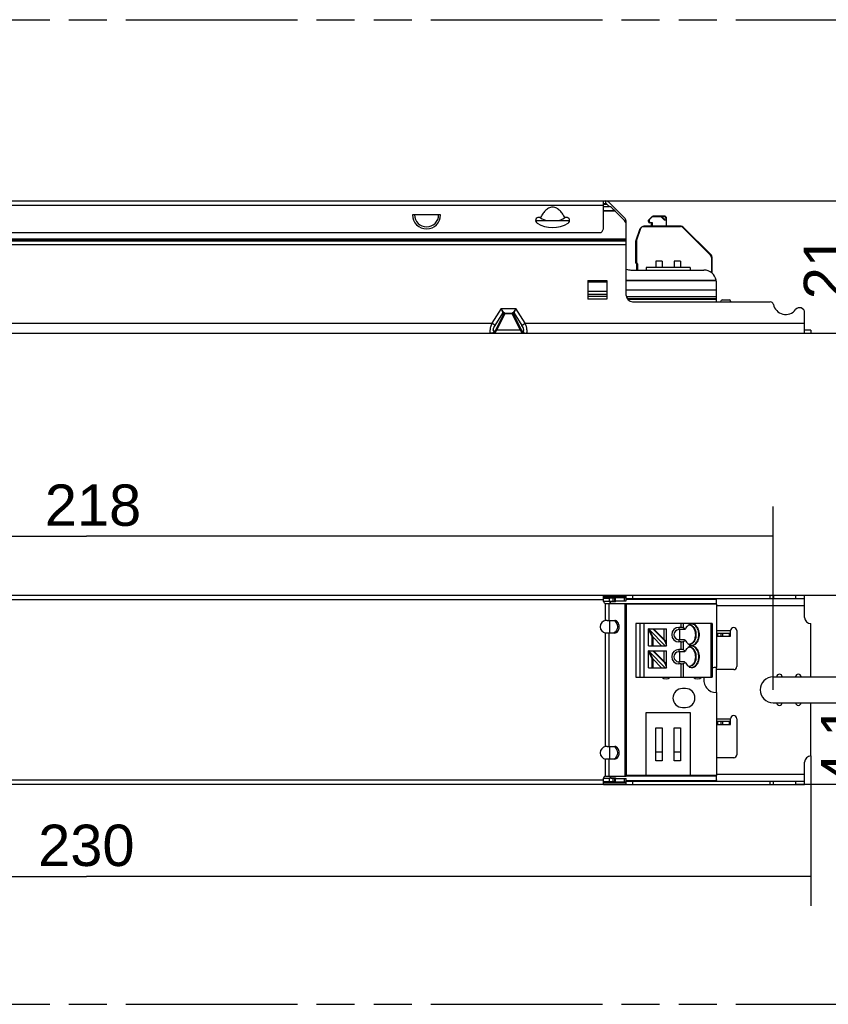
# Model space of a CAD drawing. Header units: millimetres. Extents: x 0 to 210, y 0 to 297.
# Tile 5 of 15: x 91 to 132, y 133 to 183. Entities that reach past the tile are written whole.
import ezdxf
from ezdxf.enums import TextEntityAlignment as Align

# ---------------------------------------------------------------- set-up
doc = ezdxf.new("R2010")
doc.units = ezdxf.units.MM
doc.header["$LTSCALE"] = 19.36
doc.linetypes.add('PHANTOM', pattern=[0.8, 0.45, -0.05, 0.1, -0.05, 0.1, -0.05])
doc.layers.get('0').update_dxf_attribs({"linetype": 'CONTINUOUS'})
doc.layers.add('DEFAULT_3', color=7, linetype='PHANTOM')
doc.layers.add('Z_DIM_2D', color=7, linetype='CONTINUOUS')
doc.styles.add('TEXTSTYLE_3', font='helveticaneueltw1g-ltcn.otf')
doc.dimstyles.new('DIMSTYLE_1', dxfattribs={"dimtxt": 2.1, "dimasz": 3.5, "dimexe": 1.5, "dimexo": 0, "dimgap": 0.525, "dimtad": 1, "dimdec": 3, "dimlfac": 3.125, "dimdsep": 46, "dimtxsty": 'TEXTSTYLE_3', "dimblk": '_FILLED', "dimblk1": '_FILLED', "dimblk2": '_FILLED', "dimcen": 0.09, "dimclrt": 5, "dimadec": 3, "dimazin": 2, "dimtp": 0.5, "dimtm": 0.5, "dimtfac": 1, "dimtdec": 3, "dimtofl": 0, "dimtmove": 0, "dimatfit": 3, "dimldrblk": '_FILLED', "dimfxl": 0, "dimtolj": 1, "dimarcsym": 0})
doc.dimstyles.new('DIMSTYLE_2', dxfattribs={"dimtxt": 2.1, "dimasz": 3.5, "dimexe": 1.5, "dimexo": 0, "dimgap": 0.525, "dimtad": 1, "dimdec": 3, "dimlfac": 3.125, "dimdsep": 46, "dimtxsty": 'TEXTSTYLE_3', "dimblk": '_FILLED', "dimblk1": '_FILLED', "dimblk2": '_FILLED', "dimcen": 0.09, "dimclrt": 5, "dimadec": 3, "dimazin": 2, "dimtp": 0.2, "dimtm": 0.2, "dimtfac": 1, "dimtdec": 3, "dimtofl": 0, "dimtmove": 0, "dimatfit": 3, "dimldrblk": '_FILLED', "dimfxl": 0, "dimtolj": 1, "dimarcsym": 0})
doc.dimstyles.new('DIMSTYLE_4', dxfattribs={"dimtxt": 2.1, "dimasz": 3.5, "dimexe": 1.5, "dimexo": 0, "dimgap": 0.525, "dimtad": 1, "dimdec": 3, "dimlfac": 3.125, "dimdsep": 46, "dimtxsty": 'TEXTSTYLE_3', "dimblk": '_FILLED', "dimblk1": '_FILLED', "dimblk2": '_FILLED', "dimcen": 0.09, "dimclrt": 5, "dimadec": 3, "dimazin": 2, "dimtp": 0.1, "dimtm": 0.1, "dimtfac": 1, "dimtdec": 3, "dimtofl": 0, "dimtmove": 0, "dimatfit": 3, "dimldrblk": '_FILLED', "dimfxl": 0, "dimtolj": 1, "dimarcsym": 0})

# ---------------------------------------------------------------- blocks, each defined once
blk = doc.blocks.new('*D2')
at = {"layer": 'Z_DIM_2D', "color": 2, "linetype": 'Continuous', "transparency": 16777216}
for p, q in [((57.782, 145.291), (57.782, 137.678)), ((131.382, 145.291), (131.382, 137.678)), ((57.782, 139.178), (94.582, 139.178)), ((131.382, 139.178), (94.582, 139.178))]:
    blk.add_line(p, q, dxfattribs=at)
at = {"layer": 'Z_DIM_2D', "color": 5, "linetype": 'Continuous', "transparency": 16777216, "style": 'TEXTSTYLE_3'}
blk.add_text('230', height=2.1, dxfattribs=at).set_placement((94.582, 139.703), align=Align.CENTER)
blk = doc.blocks.new('_FILLED')
at = {"color": 0, "linetype": 'ByBlock'}
blk.add_solid([(0, 0), (-1, 0.125), (-1, -0.125)], dxfattribs=at)
blk = doc.blocks.new('_NONE')
blk = doc.blocks.new('*D3')
at = {"layer": 'Z_DIM_2D', "color": 2, "linetype": 'Continuous', "transparency": 16777216}
for p, q in [((130.604, 153.451), (140.816, 153.451)), ((139.316, 153.451), (139.316, 148.651)), ((139.316, 143.851), (139.316, 148.651)), ((130.604, 143.851), (140.816, 143.851))]:
    blk.add_line(p, q, dxfattribs=at)
at = {"layer": 'Z_DIM_2D', "color": 5, "linetype": 'Continuous', "transparency": 16777216, "style": 'TEXTSTYLE_3'}
blk.add_text('30', height=2.1, rotation=90, dxfattribs=at).set_placement((138.791, 148.651), align=Align.CENTER)
blk = doc.blocks.new('*D4')
at = {"layer": 'Z_DIM_2D', "color": 2, "linetype": 'Continuous', "transparency": 16777216}
for p, q in [((120.854, 173.473), (135.142, 173.473)), ((133.642, 173.473), (133.642, 170.113)), ((133.642, 166.753), (133.642, 170.113)), ((131.062, 166.753), (135.142, 166.753))]:
    blk.add_line(p, q, dxfattribs=at)
at = {"layer": 'Z_DIM_2D', "color": 5, "linetype": 'Continuous', "transparency": 16777216, "style": 'TEXTSTYLE_3'}
blk.add_text('21', height=2.1, rotation=90, dxfattribs=at).set_placement((133.117, 170.113), align=Align.CENTER)
blk = doc.blocks.new('*D6')
at = {"layer": 'Z_DIM_2D', "color": 2, "linetype": 'Continuous', "transparency": 16777216}
for p, q in [((131.382, 149.307), (136.012, 149.307)), ((134.512, 149.307), (134.512, 148.651)), ((134.512, 147.995), (134.512, 148.651)), ((134.512, 148.651), (134.512, 144.368)), ((131.382, 147.995), (136.012, 147.995))]:
    blk.add_line(p, q, dxfattribs=at)
at = {"layer": 'Z_DIM_2D', "color": 5, "linetype": 'Continuous', "transparency": 16777216, "style": 'TEXTSTYLE_3'}
blk.add_text('4.1', height=2.1, rotation=90, dxfattribs=at).set_placement((133.987, 147.895), align=Align.RIGHT)
blk = doc.blocks.new('*D8')
at = {"layer": 'Z_DIM_2D', "color": 2, "linetype": 'Continuous', "transparency": 16777216}
for p, q in [((59.702, 148.651), (59.702, 157.953)), ((129.462, 148.651), (129.462, 157.953)), ((59.702, 156.453), (94.582, 156.453)), ((129.462, 156.453), (94.582, 156.453))]:
    blk.add_line(p, q, dxfattribs=at)
at = {"layer": 'Z_DIM_2D', "color": 5, "linetype": 'Continuous', "transparency": 16777216, "style": 'TEXTSTYLE_3'}
blk.add_text('218', height=2.1, dxfattribs=at).set_placement((94.92, 156.978), align=Align.CENTER)

msp = doc.modelspace()

# ---------------------------------------------------------------- linework, layer by layer
at = {"color": 6, "linetype": 'Continuous'}
for p, q in [((68.21036, 173.4731), (120.95279, 173.4731)), ((120.85358, 172.1291), (120.85358, 173.4731)), ((120.85358, 173.3451), (120.95279, 173.3451)), ((120.85358, 173.3131), (121.02456, 173.3131)), ((120.85358, 173.3051), (121.03256, 173.3051)), ((121.13656, 173.2011), (121.02068, 173.31698)), ((121.93997, 172.57871), (121.11119, 173.40749)), ((112.57425, 172.7691), (111.1489, 172.7691)), ((117.6336, 172.62341), (117.64075, 172.61953)), ((117.64074, 172.61952), (117.63367, 172.62354)), ((117.65538, 172.61089), (117.64074, 172.61952)), ((118.88241, 172.61952), (118.86786, 172.61095)), ((118.88934, 172.6236), (118.8823, 172.61972)), ((118.88945, 172.62339), (118.88372, 172.6203)), ((123.12558, 172.4971), (123.31758, 172.6891)), ((123.31758, 172.6891), (123.7633, 172.6891)), ((123.94432, 172.4971), (123.7633, 172.6891)), ((123.89358, 172.6891), (123.81039, 172.6891)), ((124.02158, 172.5611), (124.02158, 172.5131)), ((122.00558, 172.25848), (122.00558, 172.42032)), ((122.48558, 171.4411), (122.71514, 172.07182)), ((122.86549, 172.1771), (124.7553, 172.1771)), ((123.12558, 172.4331), (123.12558, 172.4971)), ((123.28558, 172.3691), (123.18958, 172.3691)), ((123.28558, 172.1931), (123.28558, 172.3691)), ((124.02158, 172.4971), (123.94432, 172.4971)), ((124.02158, 172.4971), (124.02158, 172.1931)), ((124.86844, 172.13024), (126.27871, 170.71996)), ((68.43758, 171.8731), (120.72558, 171.8731)), ((122.48558, 170.3211), (122.48558, 171.4411)), ((126.32558, 170.60683), (126.32558, 169.83744)), ((122.53358, 169.96642), (122.53358, 170.2731)), ((122.23401, 169.96642), (125.94158, 169.96642)), ((126.57296, 169.42512), (126.57352, 169.42075)), ((126.58158, 168.3531), (126.58158, 169.32943)), ((68.30958, 153.45056), (120.85358, 153.45056)), ((120.85358, 153.13056), (120.85358, 153.45056)), ((120.94958, 153.03456), (122.00558, 153.03456)), ((121.23795, 153.13056), (121.44504, 153.13056)), ((121.45956, 153.13646), (121.49261, 153.16256)), ((122.00558, 153.29056), (126.56985, 153.29056)), ((122.00558, 153.25856), (126.56985, 153.25856)), ((122.00558, 153.03456), (122.00558, 144.26656)), ((126.58158, 153.00256), (122.00558, 153.00256)), ((126.56985, 153.25856), (126.56985, 153.29056)), ((126.57352, 153.29056), (126.58158, 153.29056)), ((126.57352, 153.2843), (126.57352, 153.25543)), ((126.58158, 153.26496), (126.58158, 153.28977)), ((126.58158, 153.00256), (126.58158, 153.21177)), ((121.03304, 152.17056), (121.41438, 152.17056)), ((121.15758, 152.17056), (121.15758, 151.53056)), ((122.77679, 152.01056), (122.48558, 152.01056)), ((122.48558, 152.01056), (122.48558, 149.29056)), ((121.41438, 151.53056), (121.03304, 151.53056)), ((123.15758, 151.75456), (123.12558, 151.75456)), ((123.12558, 150.89056), (123.12558, 151.75456)), ((123.15758, 151.6773), (123.12558, 151.7093)), ((123.31758, 151.33628), (123.12558, 151.7093)), ((123.20283, 151.75456), (123.35185, 151.75456)), ((123.89358, 151.21283), (123.35185, 151.75456)), ((123.31758, 150.89056), (123.31758, 151.33628)), ((123.12558, 150.89056), (123.31758, 150.89056)), ((123.15758, 150.63456), (123.12558, 150.63456)), ((123.12558, 149.77056), (123.12558, 150.63456)), ((123.15758, 150.5573), (123.12558, 150.5893)), ((123.31758, 150.21628), (123.12558, 150.5893)), ((123.20283, 150.63456), (123.35185, 150.63456)), ((123.89358, 150.09283), (123.35185, 150.63456)), ((124.02158, 150.96415), (124.02158, 150.90381)), ((123.31758, 149.77056), (123.31758, 150.21628)), ((123.12558, 149.77056), (123.31758, 149.77056)), ((124.02158, 149.84415), (124.02158, 149.78381)), ((126.58158, 148.50656), (126.58158, 149.78656)), ((122.48558, 149.29056), (122.80573, 149.29056)), ((121.03304, 145.77056), (121.41438, 145.77056)), ((121.15758, 145.77056), (121.15758, 145.13056)), ((121.41438, 145.13056), (121.03304, 145.13056)), ((120.85358, 143.85056), (120.85358, 144.17056)), ((120.94958, 144.26656), (122.00558, 144.26656)), ((121.44504, 144.17056), (121.24465, 144.17056)), ((121.49261, 144.13856), (121.45956, 144.16467)), ((123.01358, 144.29856), (122.00558, 144.29856)), ((122.00558, 144.04256), (126.56985, 144.04256)), ((122.00558, 144.01056), (126.56985, 144.01056)), ((126.58158, 144.29856), (125.25358, 144.29856)), ((126.56985, 144.01056), (126.56985, 144.04256)), ((126.57352, 144.04569), (126.57352, 144.01682)), ((126.58158, 144.01056), (126.57352, 144.01056)), ((126.58158, 144.08935), (126.58158, 144.29856)), ((126.58158, 144.01056), (126.58158, 144.03616)), ((120.85358, 143.85056), (68.30958, 143.85056))]:
    msp.add_line(p, q, dxfattribs=at)
at = {"color": 9, "linetype": 'Continuous'}
for p, q in [((120.85358, 173.2491), (68.30958, 173.2491)), ((120.94958, 173.4731), (120.94958, 173.3451)), ((117.61132, 172.6331), (117.50354, 172.6331)), ((119.0199, 172.6331), (118.91182, 172.6331)), ((120.85358, 172.9894), (121.41809, 172.9894)), ((121.43231, 172.9643), (120.85358, 172.9643)), ((67.15758, 171.5531), (122.00558, 171.5531)), ((122.00558, 171.46259), (67.15758, 171.46259)), ((67.15758, 171.45643), (122.00558, 171.45643)), ((122.00558, 171.25279), (67.15758, 171.25279)), ((120.05358, 169.4411), (121.01358, 169.4411)), ((121.01358, 169.35828), (120.05358, 169.35828)), ((122.00558, 169.44836), (126.56985, 169.44836)), ((126.57352, 169.42075), (122.00558, 169.42075)), ((120.05358, 168.88831), (121.01358, 168.88831)), ((121.01358, 168.7307), (120.05358, 168.7307)), ((120.05358, 168.6347), (121.01358, 168.6347)), ((122.00558, 168.95733), (126.58158, 168.95733)), ((126.58158, 168.6027), (122.01348, 168.6027)), ((122.0472, 168.5163), (126.58158, 168.5163)), ((115.64491, 168.0091), (115.16731, 167.2651)), ((115.64491, 168.0091), (116.39824, 168.0091)), ((115.79021, 167.80227), (115.64491, 168.0091)), ((115.64491, 168.0091), (115.74048, 167.7751)), ((116.39824, 168.0091), (116.25295, 167.80227)), ((116.30268, 167.7751), (116.39824, 168.0091)), ((116.87584, 167.2651), (116.39824, 168.0091)), ((121.01358, 168.4811), (120.05358, 168.4811)), ((126.58158, 168.4651), (122.08297, 168.4651)), ((115.34136, 167.15337), (115.74048, 167.7751)), ((115.78886, 167.75302), (115.3718, 166.93448)), ((115.42152, 166.91912), (115.83859, 167.73766)), ((115.78096, 167.75302), (115.78886, 167.75302)), ((115.83859, 167.7851), (115.83859, 167.73766)), ((116.20456, 167.73766), (115.83859, 167.73766)), ((116.20456, 167.73766), (116.20456, 167.7851)), ((116.20456, 167.73766), (116.62163, 166.91913)), ((116.25429, 167.75302), (116.2622, 167.75302)), ((116.25429, 167.75302), (116.67136, 166.93448)), ((116.30268, 167.7751), (116.70179, 167.15337)), ((73.99584, 167.2651), (115.16731, 167.2651)), ((115.34136, 167.15337), (115.16731, 167.2651)), ((116.70179, 167.15337), (116.87585, 167.2651)), ((116.87584, 167.2651), (131.06158, 167.2651)), ((115.29881, 166.86537), (115.34155, 166.86537)), ((116.62163, 166.91913), (115.42152, 166.91912)), ((116.74435, 166.86537), (116.7016, 166.86539)), ((120.85358, 153.22656), (68.30958, 153.22656)), ((122.00558, 153.36621), (120.85358, 153.36621)), ((120.85358, 153.36005), (122.00558, 153.36005)), ((121.41809, 153.32146), (120.85358, 153.32146)), ((120.95279, 152.16741), (120.95279, 153.03456)), ((121.11119, 153.03456), (121.11119, 152.17056)), ((121.23795, 153.14775), (121.23795, 153.13056)), ((121.32903, 153.3137), (121.32903, 153.15431)), ((121.44504, 153.13056), (121.44504, 153.16256)), ((121.45956, 153.16256), (121.45956, 153.13646)), ((121.91185, 153.16256), (121.91185, 153.32256)), ((121.93997, 144.26656), (121.93997, 153.03456)), ((122.00558, 153.03386), (126.58158, 153.03386)), ((122.23401, 153.29056), (122.23401, 153.25856)), ((122.32558, 153.45056), (122.32558, 153.29056)), ((125.94158, 153.25856), (125.94158, 153.29056)), ((126.57352, 153.25543), (126.56985, 153.25543)), ((129.31774, 153.29056), (129.31774, 153.45056)), ((129.47451, 153.45056), (129.47451, 153.29056)), ((130.60443, 153.45056), (130.60443, 153.29056)), ((126.58158, 152.93856), (131.06158, 152.93856)), ((122.71514, 149.29056), (122.71514, 152.01056)), ((122.89749, 152.01056), (122.89749, 149.29056)), ((124.7873, 151.81856), (124.7873, 152.01056)), ((124.90044, 152.01056), (124.90044, 151.79513)), ((126.31071, 149.29056), (126.31071, 152.01056)), ((120.95279, 145.76741), (120.95279, 151.53371)), ((121.11119, 151.53056), (121.11119, 145.77056)), ((123.92558, 151.21283), (123.92558, 151.75456)), ((124.67758, 151.81856), (124.67758, 151.70656)), ((126.58158, 151.65856), (127.30158, 151.65856)), ((126.82871, 151.37056), (126.82871, 151.53056)), ((126.88672, 151.53056), (126.88672, 151.37056)), ((127.23758, 151.37056), (127.23758, 151.53056)), ((124.67758, 151.19456), (124.67758, 151.08256)), ((124.7873, 150.69856), (124.7873, 151.08256)), ((124.90044, 151.10599), (124.90044, 150.67513)), ((123.92558, 150.09283), (123.92558, 150.63456)), ((124.67758, 150.69856), (124.67758, 150.58656)), ((124.67758, 150.07456), (124.67758, 149.96256)), ((124.7873, 149.29056), (124.7873, 149.96256)), ((124.90044, 149.98599), (124.90044, 149.29056)), ((126.58158, 147.17856), (127.30158, 147.17856)), ((126.82871, 146.89056), (126.82871, 147.05056)), ((126.88672, 147.05056), (126.88672, 146.89056)), ((127.23758, 146.89056), (127.23758, 147.05056)), ((120.95279, 144.26656), (120.95279, 145.13371)), ((121.11119, 145.13056), (121.11119, 144.26656)), ((68.30958, 144.07456), (120.85358, 144.07456)), ((121.24465, 144.17056), (121.24465, 144.15298)), ((121.32903, 144.14681), (121.32903, 143.98742)), ((121.44504, 144.13856), (121.44504, 144.17056)), ((121.45956, 144.16467), (121.45956, 144.13856)), ((121.91185, 143.97856), (121.91185, 144.13856)), ((126.58158, 144.26726), (122.00558, 144.26726)), ((122.23401, 144.04256), (122.23401, 144.01056)), ((122.32558, 144.01056), (122.32558, 143.85056)), ((125.94158, 144.01056), (125.94158, 144.04256)), ((126.56985, 144.04569), (126.57352, 144.04569)), ((126.58158, 144.36256), (131.06158, 144.36256)), ((129.31774, 143.85056), (129.31774, 144.01056)), ((129.47451, 143.85056), (129.47451, 144.01056)), ((130.60443, 144.01056), (130.60443, 143.85056)), ((120.85358, 143.97966), (121.41809, 143.97966)), ((122.00558, 143.94107), (120.85358, 143.94107)), ((120.85358, 143.93491), (122.00558, 143.93491))]:
    msp.add_line(p, q, dxfattribs=at)
at = {"color": 7, "linetype": 'Continuous'}
for p, q in [((120.85358, 173.2011), (121.15545, 173.2011)), ((121.32903, 173.07812), (121.41809, 172.9894)), ((121.41809, 172.9894), (121.43231, 172.9643)), ((121.43231, 172.9643), (121.91185, 172.48476)), ((123.15758, 172.5131), (123.34958, 172.7051)), ((123.15758, 172.5131), (123.15758, 172.4491)), ((123.92558, 172.7051), (123.34958, 172.7051)), ((123.7953, 172.7051), (123.97632, 172.5131)), ((123.97632, 172.5131), (124.05358, 172.5131)), ((124.05358, 172.1931), (124.05358, 172.5771)), ((117.41293, 172.4811), (119.11023, 172.4811)), ((122.00558, 168.6731), (122.00558, 172.25848)), ((122.51758, 171.4571), (122.74714, 172.08782)), ((124.7873, 172.1931), (122.89749, 172.1931)), ((123.22158, 172.3851), (123.31758, 172.3851)), ((123.31758, 172.3851), (123.31758, 172.1931)), ((124.90044, 172.14624), (126.31071, 170.73596)), ((122.51758, 171.4571), (122.51758, 170.3371)), ((126.35758, 169.81213), (126.35758, 170.62283)), ((122.56558, 170.2891), (122.56558, 169.96642)), ((125.25358, 170.0971), (123.01358, 170.0971)), ((123.01358, 170.0971), (123.01358, 169.96642)), ((123.82874, 170.4171), (123.50181, 170.4171)), ((123.50181, 170.4171), (123.50181, 170.0971)), ((123.82874, 170.4171), (123.82874, 170.0971)), ((124.76535, 170.4171), (124.43842, 170.4171)), ((124.43842, 170.4171), (124.43842, 170.0971)), ((124.76535, 170.4171), (124.76535, 170.0971)), ((125.25358, 170.0971), (125.25358, 169.96642)), ((120.05358, 169.4411), (120.05358, 168.4811)), ((121.01358, 169.4411), (121.01358, 168.4811)), ((122.32558, 168.3531), (129.31774, 168.3531)), ((126.80118, 168.3531), (126.82871, 168.41215)), ((126.88672, 168.4491), (127.23758, 168.4491)), ((127.30158, 168.3851), (127.30158, 168.3531)), ((115.83068, 167.7851), (116.21247, 167.7851)), ((131.06158, 166.7531), (131.06158, 167.79884)), ((57.78158, 166.7531), (131.38158, 166.7531)), ((131.38158, 166.9131), (131.06158, 166.9131)), ((131.38158, 166.9131), (131.38158, 166.7531)), ((120.85358, 153.45056), (131.06158, 153.45056)), ((120.85358, 153.32256), (121.41809, 153.32256)), ((120.85358, 153.30294), (121.15545, 153.30294)), ((120.85358, 153.14355), (121.15545, 153.14355)), ((121.15545, 153.14355), (121.15545, 153.30294)), ((121.41809, 153.32146), (121.32903, 153.3137)), ((121.32903, 153.15431), (121.41809, 153.16207)), ((121.41809, 153.16207), (121.41809, 153.32146)), ((121.41809, 153.16256), (122.00558, 153.16256)), ((122.00558, 153.32256), (121.43231, 153.32256)), ((121.43231, 153.32256), (121.43231, 153.16256)), ((122.00558, 153.16256), (122.00558, 153.45056)), ((126.58158, 153.29056), (131.06158, 153.29056)), ((126.58158, 153.00256), (126.58158, 149.78656)), ((131.06158, 152.33056), (131.06158, 153.45056)), ((126.35758, 152.01056), (122.77679, 152.01056)), ((126.35758, 152.01056), (126.35758, 149.29056)), ((131.38158, 149.30656), (131.38158, 152.01056)), ((123.15758, 151.75456), (123.20283, 151.75456)), ((123.15758, 151.75456), (123.15758, 151.7093)), ((123.97632, 150.89056), (123.15758, 151.7093)), ((123.15758, 151.7093), (123.34958, 151.33628)), ((123.35185, 151.75456), (124.05358, 151.75456)), ((123.92558, 151.21283), (123.38385, 151.75456)), ((124.05358, 150.89056), (124.05358, 151.75456)), ((124.7873, 151.81856), (124.67758, 151.81856)), ((124.96312, 151.70656), (124.67758, 151.70656)), ((124.71876, 151.19456), (124.71876, 151.70656)), ((125.00839, 151.74115), (124.90044, 151.79513)), ((124.97062, 151.71234), (124.96312, 151.70656)), ((126.58158, 151.53056), (127.30158, 151.53056)), ((126.62958, 151.53056), (126.62958, 151.37056)), ((127.30158, 151.37056), (127.30158, 151.65856)), ((127.62158, 151.65856), (127.62158, 149.83456)), ((123.34958, 151.33628), (123.7953, 150.89056)), ((123.34958, 151.33628), (123.34958, 150.89056)), ((124.96312, 151.19456), (124.67758, 151.19456)), ((124.7873, 151.08256), (124.67758, 151.08256)), ((124.90044, 151.10599), (125.00839, 151.15996)), ((125.0008, 151.16572), (125.00839, 151.15996)), ((126.58158, 151.37056), (127.30158, 151.37056)), ((123.15758, 150.63456), (123.20283, 150.63456)), ((123.15758, 150.63456), (123.15758, 150.5893)), ((123.97632, 149.77056), (123.15758, 150.5893)), ((123.15758, 150.5893), (123.34958, 150.21628)), ((123.31758, 150.89056), (124.05358, 150.89056)), ((123.35185, 150.63456), (124.05358, 150.63456)), ((123.92558, 150.09283), (123.38385, 150.63456)), ((124.02158, 150.93581), (124.05358, 150.90381)), ((124.05358, 149.77056), (124.05358, 150.63456)), ((124.7873, 150.69856), (124.67758, 150.69856)), ((124.96312, 150.58656), (124.67758, 150.58656)), ((124.71876, 150.07456), (124.71876, 150.58656)), ((125.00839, 150.62115), (124.90044, 150.67513)), ((124.97062, 150.59234), (124.96312, 150.58656)), ((123.34958, 150.21628), (123.7953, 149.77056)), ((123.34958, 150.21628), (123.34958, 149.77056)), ((124.96312, 150.07456), (124.67758, 150.07456)), ((124.90044, 149.98599), (125.00839, 150.03996)), ((125.0008, 150.04572), (125.00839, 150.03996)), ((123.31758, 149.77056), (124.05358, 149.77056)), ((124.02158, 149.81581), (124.05358, 149.78381)), ((124.7873, 149.96256), (124.67758, 149.96256)), ((127.46158, 149.67456), (126.58158, 149.67456)), ((122.80573, 149.29056), (126.35758, 149.29056)), ((129.46158, 149.30656), (131.38158, 149.30656)), ((125.01358, 148.71456), (124.85358, 148.71456)), ((126.58158, 148.50656), (126.58158, 144.29856)), ((124.85358, 147.75456), (125.01358, 147.75456)), ((129.46158, 147.99456), (131.38158, 147.99456)), ((131.38158, 145.29056), (131.38158, 147.99456)), ((123.01358, 147.49856), (125.25358, 147.49856)), ((123.01358, 144.29856), (123.01358, 147.49856)), ((125.25358, 147.49856), (125.25358, 144.29856)), ((126.58158, 147.05056), (127.30158, 147.05056)), ((126.62958, 147.05056), (126.62958, 146.89056)), ((127.30158, 146.89056), (127.30158, 147.17856)), ((127.62158, 147.17856), (127.62158, 145.35456)), ((123.50181, 146.71588), (123.82874, 146.71588)), ((123.50181, 145.0503), (123.50181, 146.71588)), ((123.82874, 146.71588), (123.82874, 145.0503)), ((124.43842, 146.71588), (124.76535, 146.71588)), ((124.43842, 145.0503), (124.43842, 146.71588)), ((124.76535, 146.71588), (124.76535, 145.0503)), ((126.58158, 146.89056), (127.30158, 146.89056)), ((123.50181, 145.49321), (123.82874, 145.49321)), ((123.82874, 145.0503), (123.50181, 145.0503)), ((124.43842, 145.49321), (124.76535, 145.49321)), ((124.76535, 145.0503), (124.43842, 145.0503)), ((127.46158, 145.19456), (126.58158, 145.19456)), ((131.06158, 143.85056), (131.06158, 144.97056)), ((120.85358, 144.15757), (121.15545, 144.15757)), ((121.15545, 143.99818), (121.15545, 144.15757)), ((121.41809, 144.13905), (121.32903, 144.14681)), ((121.41809, 143.97966), (121.41809, 144.13905)), ((121.41809, 144.13856), (122.00558, 144.13856)), ((121.43231, 144.13856), (121.43231, 143.97856)), ((122.00558, 143.85056), (122.00558, 144.13856)), ((125.25358, 144.29856), (123.01358, 144.29856)), ((126.58158, 144.01056), (131.06158, 144.01056)), ((120.85358, 143.99818), (121.15545, 143.99818)), ((121.41809, 143.97856), (120.85358, 143.97856)), ((120.85358, 143.85056), (131.06158, 143.85056)), ((121.32903, 143.98742), (121.41809, 143.97966)), ((121.43231, 143.97856), (122.00558, 143.97856))]:
    msp.add_line(p, q, dxfattribs=at)
at = {"color": 6, "linetype": 'Continuous'}
for centre, radius, start, end in [((120.95279, 173.2491), 0.224, 45, 90), ((120.95279, 173.2491), 0.096, 45, 90), ((117.55758, 172.48283), 0.16, 61.620567, 220.491102), ((118.26197, 173.66616), 1.21712, 240.10876, 256.819739), ((118.26151, 173.66529), 1.2162, 283.174552, 299.903205), ((118.96722, 172.477), 0.16607, 112.398997, 117.978214), ((118.96649, 172.47888), 0.16406, 104.249329, 112.412913), ((118.96557, 172.48283), 0.16, 300.773627, 104.279146), ((121.78158, 172.42032), 0.224, 0, 45), ((123.89358, 172.5611), 0.128, 0, 90), ((117.55954, 172.48475), 0.16273, 220.557549, 238.633083), ((118.26158, 173.6651), 1.536, 239.190932, 300.772325), ((120.53358, 172.1291), 0.32, 306.869898, 360), ((122.86549, 172.0171), 0.16, 90, 160), ((123.18958, 172.4331), 0.064, 180, 270), ((124.7553, 172.0171), 0.16, 45, 90), ((126.16558, 170.60683), 0.16, 0, 45), ((122.23401, 170.60642), 0.64, 249.053102, 270), ((122.48558, 170.2731), 0.048, 0, 90), ((125.94158, 169.32642), 0.64, 10.983934, 90), ((124.55141, 169.16674), 2.038, 7.283598, 7.942813), ((126.05689, 169.32903), 0.52471, 8.393876, 10.067413), ((126.05851, 169.32926), 0.52308, 5.042323, 8.394388), ((126.06003, 169.32941), 0.52155, 0.002114, 5.040472), ((120.94958, 153.13056), 0.096, 180, 270), ((122.14, 152.76553), 1.00735, 163.265994, 164.486326), ((121.43774, 153.16325), 0.03455, 304.160572, 309.159604), ((126.44608, 153.23695), 0.13595, 17.163256, 20.382978), ((126.45903, 153.21142), 0.12257, 7.010137, 10.458932), ((126.46118, 153.21169), 0.1204, 3.517995, 7.006653), ((126.46229, 153.21177), 0.11929, 0.001985, 3.514916), ((120.99758, 151.85056), 0.32, 98.044924, 261.955076), ((125.18779, 151.21637), 0.24585, 275.405077, 283.97005), ((125.18779, 150.09637), 0.24585, 275.405077, 283.97005), ((124.02158, 149.53056), 0.32, 228.590378, 311.409622), ((125.62158, 149.53056), 0.32, 228.590378, 311.409622), ((120.99758, 145.45056), 0.32, 98.044924, 261.955076), ((120.94958, 144.17056), 0.096, 90, 180), ((121.44504, 144.15262), 0.01794, 83.07558, 89.988168), ((126.44608, 144.09304), 0.13595, 339.617022, 342.836744), ((126.45903, 144.06083), 0.12257, 349.541068, 352.989863), ((126.46165, 144.08938), 0.11993, 352.989203, 359.985894), ((126.46118, 144.06056), 0.1204, 352.993347, 356.482005), ((126.46229, 144.06049), 0.11929, 356.485084, 359.998015)]:
    msp.add_arc(centre, radius, start, end, dxfattribs=at)
at = {"color": 7, "linetype": 'Continuous'}
for centre, radius, start, end in [((120.87482, 172.62103), 0.64438, 45.18115, 64.183133), ((123.92558, 172.5771), 0.128, 0, 90), ((117.41293, 172.5451), 0.064, 256.256812, 270), ((119.11023, 172.5451), 0.064, 270, 283.643175), ((121.68558, 172.25848), 0.32, 0, 45), ((122.89749, 172.0331), 0.16, 90, 160), ((123.22158, 172.4491), 0.064, 180, 270), ((124.7873, 172.0331), 0.16, 45, 90), ((126.19758, 170.62283), 0.16, 0, 45), ((122.51758, 170.2891), 0.048, 0, 90), ((122.32558, 168.6731), 0.32, 180, 270), ((126.88672, 168.3851), 0.064, 90, 155), ((127.23758, 168.3851), 0.064, 0, 90), ((129.31774, 168.1931), 0.16, 11.536959, 90), ((130.10158, 168.3531), 0.64, 191.536959, 321.786789), ((130.80558, 167.79884), 0.256, 0, 141.786789), ((120.93868, 158.28402), 5.14504, 272.414668, 272.768015), ((121.43236, 153.22904), 0.09352, 90.032325, 98.780383), ((121.43232, 152.95436), 0.2082, 90.003045, 93.919921), ((131.38158, 152.33056), 0.32, 180, 270), ((124.67758, 151.45056), 0.368, 90, 270), ((124.67758, 151.45056), 0.256, 90, 270), ((128.51875, 147.09985), 5.81931, 127.288814, 127.569131), ((128.65369, 146.92223), 6.04237, 127.105898, 127.286449), ((125.41227, 151.5937), 0.42554, 132.673141, 139.138016), ((125.35399, 151.66701), 0.33162, 118.176574, 121.704977), ((127.46158, 151.65856), 0.16, 0, 180), ((128.39988, 155.64572), 5.62354, 232.328172, 232.811622), ((125.41227, 151.30741), 0.42554, 220.861459, 227.326138), ((124.67758, 150.33056), 0.368, 90, 270), ((124.67758, 150.33056), 0.256, 90, 270), ((128.51875, 145.97985), 5.81931, 127.288814, 127.569131), ((128.65369, 145.80223), 6.04237, 127.105898, 127.286449), ((125.41227, 150.4737), 0.42554, 132.673141, 139.138016), ((125.22329, 151.22556), 0.2553, 249.64431, 257.997016), ((125.22065, 151.21397), 0.24341, 258.037449, 269.950456), ((125.35399, 151.2341), 0.33162, 238.295031, 241.822304), ((125.35399, 150.54701), 0.33162, 118.176574, 121.704977), ((125.34869, 151.22436), 0.32052, 241.835052, 243.502277), ((128.39988, 154.52572), 5.62354, 232.328172, 232.811622), ((125.41227, 150.18741), 0.42554, 220.861459, 227.326138), ((125.22329, 150.10556), 0.2553, 249.64431, 257.997016), ((125.22065, 150.09397), 0.24341, 258.037449, 269.950456), ((125.35399, 150.1141), 0.33162, 238.295031, 241.822304), ((125.34869, 150.10436), 0.32052, 241.835052, 243.502277), ((126.58158, 149.14656), 0.64, 90, 110.525355), ((127.46158, 149.83456), 0.16, 270, 360), ((126.58158, 149.14656), 0.64, 166.982874, 270), ((129.46158, 148.65056), 0.656, 90, 270), ((129.78158, 149.30656), 0.1371, 0, 180), ((130.74158, 149.30656), 0.1371, 0, 180), ((124.85358, 148.23456), 0.48, 90, 270), ((125.01358, 148.23456), 0.48, 270, 90), ((129.78158, 147.99456), 0.1371, 180, 360), ((130.74158, 147.99456), 0.1371, 180, 360), ((127.46158, 147.17856), 0.16, 0, 180), ((127.46158, 145.35456), 0.16, 270, 360), ((131.38158, 144.97056), 0.32, 90, 180), ((120.93868, 139.0171), 5.14504, 87.231985, 87.585332), ((121.43232, 144.34676), 0.2082, 266.080078, 269.996956), ((121.43236, 144.07208), 0.09352, 261.219617, 269.967675)]:
    msp.add_arc(centre, radius, start, end, dxfattribs=at)
at = {"color": 9, "linetype": 'Continuous'}
for radius in [0.71267, 0.61086]:
    msp.add_arc((111.86158, 172.7691), radius, 180, 360, dxfattribs=at)
at = {"color": 7, "linetype": 'Continuous'}
for centre, major_axis, ratio, start_param, end_param in [((124.7873, 151.73856), (0.16, 0), 0.5, 0.78539816, 1.57079633), ((123.92558, 151.09215), (-0.11113, 0.17101), 0.37136567, 3.66074993, 5.23154625), ((124.7873, 151.16256), (0.16, 0), 0.5, -1.57079633, -0.78539816), ((124.7873, 150.61856), (0.16, 0), 0.5, 0.78539816, 1.57079633), ((123.92558, 149.97215), (-0.11113, 0.17101), 0.37136567, 3.66074993, 5.23154625), ((124.7873, 150.04256), (0.16, 0), 0.5, -1.57079633, -0.78539816)]:
    msp.add_ellipse(centre, major_axis=major_axis, ratio=ratio, start_param=start_param, end_param=end_param, dxfattribs=at)
at = {"color": 6, "linetype": 'Continuous'}
for centre in [(123.89358, 151.09215), (123.89358, 149.97215)]:
    msp.add_ellipse(centre, major_axis=(-0.11113, 0.17101), ratio=0.37136567, start_param=-2.62243538, end_param=-1.05163906, dxfattribs=at)
for points, knots in [([(118.8823, 172.61972), (118.85022, 172.68408), (118.77917, 172.80961), (118.64617, 172.98022), (118.50371, 173.09473), (118.36946, 173.14871), (118.26146, 173.16336), (118.15348, 173.14865), (118.01926, 173.09461), (117.87683, 172.98006), (117.74386, 172.80942), (117.67283, 172.68388), (117.64074, 172.61952)], [0, 0, 0, 0, 0.1251662, 0.2502396, 0.37501299, 0.43752723, 0.49999885, 0.56247034, 0.62498462, 0.7497588, 0.8748327, 1, 1, 1, 1]), ([(121.17729, 153.03487), (121.18228, 153.0502), (121.19173, 153.0765), (121.20428, 153.10174), (121.2111, 153.11143)], [0, 0, 0, 0, 0.57637766, 1, 1, 1, 1]), ([(121.18426, 153.08339), (121.18638, 153.08952), (121.19384, 153.10981), (121.20265, 153.12988), (121.2111, 153.14247)], [0, 0, 0, 0, 0.29964359, 1, 1, 1, 1]), ([(121.2111, 153.11143), (121.21316, 153.11434), (121.21984, 153.12304), (121.23034, 153.13056), (121.23795, 153.13056)], [0, 0, 0, 0, 0.31920765, 1, 1, 1, 1]), ([(126.57352, 153.2843), (126.57331, 153.28508), (126.57264, 153.28717), (126.57181, 153.28968), (126.57051, 153.29038)], [0, 0, 0, 0, 0.35387588, 1, 1, 1, 1]), ([(121.03304, 152.17056), (121.02655, 152.17056), (120.99977, 152.17029), (120.97301, 152.16896), (120.95279, 152.16741)], [0, 0, 0, 0, 0.24257442, 1, 1, 1, 1]), ([(121.35144, 152.16817), (121.47447, 152.14681), (121.62578, 151.8506), (121.47454, 151.55438), (121.35151, 151.53296)], [0, 0, 0, 0, 0.49996944, 1, 1, 1, 1]), ([(121.41438, 151.53056), (121.44437, 151.53056), (121.50877, 151.55004), (121.58252, 151.62459), (121.62988, 151.72941), (121.64624, 151.85055), (121.62988, 151.9717), (121.58253, 152.07653), (121.50878, 152.15108), (121.44437, 152.17056), (121.41438, 152.17056)], [0, 0, 0, 0, 0.10474005, 0.22232914, 0.35601158, 0.49999374, 0.6439755, 0.77766177, 0.89525694, 1, 1, 1, 1]), ([(121.03304, 151.53056), (121.02655, 151.53056), (120.99977, 151.53084), (120.97301, 151.53216), (120.95279, 151.53371)], [0, 0, 0, 0, 0.24257506, 1, 1, 1, 1]), ([(125.68624, 151.45056), (125.68624, 151.53153), (125.66188, 151.6871), (125.55705, 151.88305), (125.41388, 151.9837), (125.29112, 151.99924), (125.2324, 151.98721), (125.20474, 151.97703)], [0, 0, 0, 0, 0.29341666, 0.55929763, 0.78700846, 0.89319166, 1, 1, 1, 1]), ([(125.52785, 151.45056), (125.52785, 151.50986), (125.51294, 151.62519), (125.44729, 151.77781), (125.34501, 151.8899), (125.25437, 151.92542), (125.21094, 151.9295)], [0, 0, 0, 0, 0.28591038, 0.55292581, 0.78968567, 1, 1, 1, 1]), ([(125.20473, 150.92409), (125.23239, 150.91391), (125.29112, 150.90187), (125.41388, 150.91741), (125.55705, 151.01806), (125.66188, 151.21401), (125.68624, 151.36958), (125.68624, 151.45056)], [0, 0, 0, 0, 0.10680871, 0.21299193, 0.44070225, 0.70658302, 1, 1, 1, 1]), ([(125.24714, 150.97779), (125.28745, 150.9878), (125.36812, 151.03144), (125.45761, 151.14282), (125.51488, 151.28769), (125.52785, 151.39538), (125.52785, 151.45056)], [0, 0, 0, 0, 0.21254402, 0.45162119, 0.71768221, 1, 1, 1, 1]), ([(125.68624, 150.33056), (125.68624, 150.41153), (125.66188, 150.5671), (125.55705, 150.76305), (125.41388, 150.8637), (125.29112, 150.87924), (125.2324, 150.86721), (125.20474, 150.85703)], [0, 0, 0, 0, 0.29341666, 0.55929763, 0.78700846, 0.89319166, 1, 1, 1, 1]), ([(125.52785, 150.33056), (125.52785, 150.38986), (125.51294, 150.50519), (125.44729, 150.65781), (125.34501, 150.7699), (125.25437, 150.80542), (125.21094, 150.8095)], [0, 0, 0, 0, 0.28591038, 0.55292581, 0.78968567, 1, 1, 1, 1]), ([(125.20473, 149.80409), (125.23239, 149.79391), (125.29112, 149.78187), (125.41388, 149.79741), (125.55705, 149.89806), (125.66188, 150.09401), (125.68624, 150.24958), (125.68624, 150.33056)], [0, 0, 0, 0, 0.10680871, 0.21299193, 0.44070225, 0.70658302, 1, 1, 1, 1]), ([(125.24714, 149.85779), (125.28745, 149.8678), (125.36812, 149.91144), (125.45761, 150.02282), (125.51488, 150.16769), (125.52785, 150.27538), (125.52785, 150.33056)], [0, 0, 0, 0, 0.21254402, 0.45162119, 0.71768221, 1, 1, 1, 1]), ([(121.03304, 145.77056), (121.02655, 145.77056), (120.99977, 145.77029), (120.97301, 145.76896), (120.95279, 145.76741)], [0, 0, 0, 0, 0.24257442, 1, 1, 1, 1]), ([(121.35144, 145.76817), (121.47447, 145.74681), (121.62578, 145.4506), (121.47454, 145.15438), (121.35151, 145.13296)], [0, 0, 0, 0, 0.49996944, 1, 1, 1, 1]), ([(121.41438, 145.13056), (121.44437, 145.13056), (121.50877, 145.15004), (121.58252, 145.22459), (121.62988, 145.32941), (121.64624, 145.45055), (121.62988, 145.5717), (121.58253, 145.67653), (121.50878, 145.75108), (121.44437, 145.77056), (121.41438, 145.77056)], [0, 0, 0, 0, 0.10474005, 0.22232914, 0.35601158, 0.49999374, 0.6439755, 0.77766177, 0.89525694, 1, 1, 1, 1]), ([(121.03304, 145.13056), (121.02655, 145.13056), (120.99977, 145.13084), (120.97301, 145.13216), (120.95279, 145.13371)], [0, 0, 0, 0, 0.24257506, 1, 1, 1, 1]), ([(121.17594, 144.26652), (121.17676, 144.26356), (121.17994, 144.25229), (121.18331, 144.24107), (121.18593, 144.23283)], [0, 0, 0, 0, 0.26186957, 1, 1, 1, 1]), ([(121.21528, 144.19343), (121.21244, 144.19784), (121.19951, 144.22097), (121.19055, 144.24605), (121.184, 144.26622)], [0, 0, 0, 0, 0.19845519, 1, 1, 1, 1]), ([(121.18593, 144.23283), (121.18825, 144.22556), (121.19639, 144.20153), (121.20597, 144.17771), (121.21528, 144.16257)], [0, 0, 0, 0, 0.30035121, 1, 1, 1, 1]), ([(121.24465, 144.17056), (121.24215, 144.17056), (121.22936, 144.1734), (121.22084, 144.18482), (121.21528, 144.19343)], [0, 0, 0, 0, 0.19567095, 1, 1, 1, 1]), ([(121.45956, 144.16467), (121.45857, 144.16547), (121.45489, 144.16817), (121.45048, 144.17003), (121.4472, 144.17043)], [0, 0, 0, 0, 0.27773388, 1, 1, 1, 1]), ([(126.56985, 144.01056), (126.57021, 144.01056), (126.57258, 144.01185), (126.57296, 144.01474), (126.57352, 144.01682)], [0, 0, 0, 0, 0.14104705, 1, 1, 1, 1])]:
    msp.add_open_spline(points, degree=3, knots=knots, dxfattribs=at)
at = {"color": 9, "linetype": 'Continuous'}
for points in [[(115.74048, 167.7751), (115.75193, 167.79013), (115.77138, 167.80076), (115.79021, 167.80227)], [(115.79968, 167.79306), (115.79601, 167.79551), (115.79274, 167.79867), (115.79021, 167.80227)], [(115.81294, 167.78723), (115.80828, 167.78847), (115.8037, 167.79038), (115.79968, 167.79306)], [(115.83068, 167.7851), (115.82473, 167.7851), (115.8187, 167.7857), (115.81294, 167.78723)], [(116.20456, 167.7851), (116.21786, 167.7851), (116.23182, 167.77918), (116.2415, 167.77007)], [(116.2415, 167.77007), (116.24668, 167.76521), (116.25104, 167.75934), (116.25429, 167.75302)], [(116.30268, 167.7751), (116.29123, 167.79013), (116.27177, 167.80075), (116.25295, 167.80227)]]:
    msp.add_open_spline(points, degree=3, dxfattribs=at)
for points, knots in [([(115.74048, 167.7751), (115.74425, 167.76819), (115.75619, 167.75584), (115.77282, 167.75302), (115.78096, 167.75302)], [0, 0, 0, 0, 0.49168997, 1, 1, 1, 1]), ([(115.78096, 167.75302), (115.78577, 167.76236), (115.79983, 167.77872), (115.82069, 167.7851), (115.83068, 167.7851)], [0, 0, 0, 0, 0.51239312, 1, 1, 1, 1]), ([(115.78886, 167.75302), (115.79307, 167.76119), (115.80481, 167.77568), (115.82207, 167.78315), (115.83074, 167.78449)], [0, 0, 0, 0, 0.51140874, 1, 1, 1, 1]), ([(115.83859, 167.73767), (115.82929, 167.74209), (115.81321, 167.74856), (115.79599, 167.7532), (115.78886, 167.75302)], [0, 0, 0, 0, 0.59106687, 1, 1, 1, 1]), ([(116.20456, 167.73766), (116.21387, 167.74209), (116.22995, 167.74856), (116.24717, 167.7532), (116.25429, 167.75302)], [0, 0, 0, 0, 0.59106714, 1, 1, 1, 1]), ([(116.25295, 167.80228), (116.24889, 167.79649), (116.23594, 167.78694), (116.22051, 167.7851), (116.21247, 167.7851)], [0, 0, 0, 0, 0.46774829, 1, 1, 1, 1]), ([(116.2622, 167.75302), (116.25738, 167.76236), (116.24333, 167.77872), (116.22246, 167.7851), (116.21247, 167.7851)], [0, 0, 0, 0, 0.5123931, 1, 1, 1, 1]), ([(116.2622, 167.75302), (116.27034, 167.75302), (116.28697, 167.75582), (116.2989, 167.76819), (116.30268, 167.7751)], [0, 0, 0, 0, 0.50828427, 1, 1, 1, 1]), ([(115.16731, 167.2651), (115.14411, 167.20084), (115.10672, 167.08034), (115.08226, 166.95595), (115.0779, 166.89836)], [0, 0, 0, 0, 0.54187681, 1, 1, 1, 1]), ([(115.29881, 166.86537), (115.29065, 166.86537), (115.27408, 166.86821), (115.25535, 166.88767), (115.24909, 166.91771), (115.25336, 166.97322), (115.28373, 167.05518), (115.31963, 167.11951), (115.34136, 167.15337)], [0, 0, 0, 0, 0.07314382, 0.14256451, 0.22798793, 0.339647, 0.63932387, 1, 1, 1, 1]), ([(116.74435, 166.86537), (116.75243, 166.86537), (116.76897, 166.86814), (116.78787, 166.8877), (116.79428, 166.91841), (116.7893, 166.97494), (116.75873, 167.05657), (116.72298, 167.12036), (116.70179, 167.15337)], [0, 0, 0, 0, 0.07242241, 0.14234664, 0.22945281, 0.3446864, 0.64842364, 1, 1, 1, 1]), ([(116.96051, 166.94238), (116.95348, 166.99429), (116.92958, 167.10339), (116.89588, 167.20963), (116.87584, 167.2651)], [0, 0, 0, 0, 0.47038689, 1, 1, 1, 1]), ([(115.0779, 166.89836), (115.07706, 166.88735), (115.07603, 166.86656), (115.07663, 166.8336), (115.0805, 166.80249), (115.08963, 166.7752), (115.10461, 166.7569), (115.11843, 166.7531), (115.12476, 166.7531)], [0, 0, 0, 0, 0.19834013, 0.37380013, 0.59223406, 0.75920619, 0.88622043, 1, 1, 1, 1]), ([(115.29881, 166.86537), (115.2821, 166.83298), (115.23309, 166.77567), (115.16004, 166.7531), (115.12476, 166.7531)], [0, 0, 0, 0, 0.50812452, 1, 1, 1, 1]), ([(115.2362, 166.7531), (115.26644, 166.75311), (115.33391, 166.77615), (115.37612, 166.83239), (115.39128, 166.86537)], [0, 0, 0, 0, 0.4544722, 1, 1, 1, 1]), ([(115.2362, 166.7531), (115.24638, 166.7531), (115.26849, 166.75854), (115.29795, 166.78124), (115.32379, 166.8178), (115.33618, 166.84818), (115.34155, 166.86537)], [0, 0, 0, 0, 0.18679508, 0.40258208, 0.66931284, 1, 1, 1, 1]), ([(115.3718, 166.93448), (115.36884, 166.92868), (115.35772, 166.90612), (115.34782, 166.88293), (115.34155, 166.86537)], [0, 0, 0, 0, 0.25876824, 1, 1, 1, 1]), ([(115.34155, 166.86537), (115.3446, 166.86678), (115.36093, 166.87126), (115.37834, 166.86885), (115.39128, 166.86537)], [0, 0, 0, 0, 0.20034359, 1, 1, 1, 1]), ([(115.3718, 166.93448), (115.37892, 166.93466), (115.39614, 166.93002), (115.41222, 166.92355), (115.42152, 166.91913)], [0, 0, 0, 0, 0.40895657, 1, 1, 1, 1]), ([(115.39128, 166.86537), (115.39333, 166.86983), (115.40237, 166.88831), (115.41294, 166.90602), (115.42152, 166.91913)], [0, 0, 0, 0, 0.23831191, 1, 1, 1, 1]), ([(116.67136, 166.93448), (116.66424, 166.93466), (116.64702, 166.93001), (116.63093, 166.92355), (116.62163, 166.91912)], [0, 0, 0, 0, 0.40895425, 1, 1, 1, 1]), ([(116.62163, 166.91913), (116.62457, 166.91464), (116.63558, 166.89727), (116.64553, 166.87919), (116.65188, 166.86537)], [0, 0, 0, 0, 0.26059646, 1, 1, 1, 1]), ([(116.70161, 166.86537), (116.69853, 166.86679), (116.68218, 166.87125), (116.66479, 166.86884), (116.65188, 166.86537)], [0, 0, 0, 0, 0.20228749, 1, 1, 1, 1]), ([(116.65188, 166.86537), (116.66704, 166.83239), (116.70925, 166.77615), (116.77672, 166.75311), (116.80696, 166.7531)], [0, 0, 0, 0, 0.54552855, 1, 1, 1, 1]), ([(116.7016, 166.86539), (116.69957, 166.87107), (116.69063, 166.89459), (116.68004, 166.91745), (116.67136, 166.93448)], [0, 0, 0, 0, 0.23997781, 1, 1, 1, 1]), ([(116.80696, 166.7531), (116.79678, 166.7531), (116.77466, 166.75854), (116.7452, 166.78125), (116.71936, 166.81781), (116.70697, 166.84819), (116.7016, 166.86539)], [0, 0, 0, 0, 0.18678856, 0.40257204, 0.66930407, 1, 1, 1, 1]), ([(116.74435, 166.86537), (116.7612, 166.8327), (116.81039, 166.77544), (116.88342, 166.7531), (116.9184, 166.7531)], [0, 0, 0, 0, 0.51239316, 1, 1, 1, 1]), ([(116.9184, 166.7531), (116.92328, 166.7531), (116.93343, 166.7551), (116.94629, 166.76536), (116.95578, 166.78165), (116.96554, 166.81404), (116.96838, 166.869), (116.96412, 166.91579), (116.96051, 166.94238)], [0, 0, 0, 0, 0.06936869, 0.1410901, 0.22667045, 0.3331954, 0.61893211, 1, 1, 1, 1])]:
    msp.add_open_spline(points, degree=3, knots=knots, dxfattribs=at)
at = {"color": 7, "linetype": 'Continuous'}
for points, knots in [([(121.32903, 153.3137), (121.31592, 153.31256), (121.25812, 153.30796), (121.20022, 153.30483), (121.15545, 153.30294)], [0, 0, 0, 0, 0.2270608, 1, 1, 1, 1]), ([(121.18715, 153.14499), (121.19988, 153.1456), (121.24721, 153.14808), (121.29451, 153.1513), (121.32903, 153.15431)], [0, 0, 0, 0, 0.2689206, 1, 1, 1, 1]), ([(125.09044, 151.87211), (125.08231, 151.86272), (125.05011, 151.82233), (125.02438, 151.77694), (125.00839, 151.74115)], [0, 0, 0, 0, 0.24061069, 1, 1, 1, 1]), ([(125.17971, 151.94914), (125.16487, 151.93997), (125.14584, 151.9261), (125.12824, 151.91063), (125.12383, 151.90657)], [0, 0, 0, 0, 0.74454806, 1, 1, 1, 1]), ([(125.71824, 151.45056), (125.71824, 151.53607), (125.69741, 151.66343), (125.62672, 151.81083), (125.55762, 151.89928), (125.47467, 151.96246), (125.38196, 151.99579), (125.28565, 151.99588), (125.22541, 151.97432), (125.19741, 151.95933)], [0, 0, 0, 0, 0.2937172, 0.43118614, 0.55854904, 0.67560075, 0.78474462, 0.89088103, 1, 1, 1, 1]), ([(125.55985, 151.45056), (125.55985, 151.51239), (125.54369, 151.63238), (125.47265, 151.7895), (125.36202, 151.90134), (125.26542, 151.93056), (125.22044, 151.93056)], [0, 0, 0, 0, 0.28797522, 0.55534554, 0.79053341, 1, 1, 1, 1]), ([(125.00839, 151.15996), (125.01386, 151.14773), (125.03645, 151.10133), (125.0654, 151.05789), (125.09044, 151.02901)], [0, 0, 0, 0, 0.25953247, 1, 1, 1, 1]), ([(125.20569, 150.93751), (125.23365, 150.92356), (125.29364, 150.90407), (125.38871, 150.90675), (125.47979, 150.94169), (125.56111, 151.00552), (125.62876, 151.09381), (125.69787, 151.24008), (125.71824, 151.36601), (125.71824, 151.45056)], [0, 0, 0, 0, 0.10848433, 0.21450313, 0.32389459, 0.44130858, 0.56894645, 0.7065109, 1, 1, 1, 1]), ([(125.22044, 150.97056), (125.26542, 150.97055), (125.36202, 150.99977), (125.47265, 151.11162), (125.54369, 151.26873), (125.55985, 151.38872), (125.55985, 151.45056)], [0, 0, 0, 0, 0.20946659, 0.44465446, 0.71202478, 1, 1, 1, 1]), ([(125.09044, 150.75211), (125.08231, 150.74272), (125.05011, 150.70233), (125.02438, 150.65694), (125.00839, 150.62115)], [0, 0, 0, 0, 0.24061069, 1, 1, 1, 1]), ([(125.12383, 150.99454), (125.12824, 150.99049), (125.14584, 150.97501), (125.16486, 150.96114), (125.17971, 150.95198)], [0, 0, 0, 0, 0.25545235, 1, 1, 1, 1]), ([(125.17971, 150.82914), (125.16487, 150.81997), (125.14584, 150.8061), (125.12824, 150.79063), (125.12383, 150.78657)], [0, 0, 0, 0, 0.74454806, 1, 1, 1, 1]), ([(125.71824, 150.33056), (125.71824, 150.41607), (125.69741, 150.54343), (125.62672, 150.69083), (125.55762, 150.77928), (125.47467, 150.84246), (125.38196, 150.87579), (125.28565, 150.87588), (125.22541, 150.85432), (125.19741, 150.83933)], [0, 0, 0, 0, 0.2937172, 0.43118614, 0.55854904, 0.67560075, 0.78474462, 0.89088103, 1, 1, 1, 1]), ([(125.55985, 150.33056), (125.55985, 150.39239), (125.54369, 150.51238), (125.47265, 150.6695), (125.36202, 150.78134), (125.26542, 150.81056), (125.22044, 150.81056)], [0, 0, 0, 0, 0.28797522, 0.55534554, 0.79053341, 1, 1, 1, 1]), ([(125.00839, 150.03996), (125.01386, 150.02773), (125.03645, 149.98133), (125.0654, 149.93789), (125.09044, 149.90901)], [0, 0, 0, 0, 0.25953247, 1, 1, 1, 1]), ([(125.20569, 149.81751), (125.23365, 149.80356), (125.29364, 149.78407), (125.38871, 149.78675), (125.47979, 149.82169), (125.56111, 149.88552), (125.62876, 149.97381), (125.69787, 150.12008), (125.71824, 150.24601), (125.71824, 150.33056)], [0, 0, 0, 0, 0.10848433, 0.21450313, 0.32389459, 0.44130858, 0.56894645, 0.7065109, 1, 1, 1, 1]), ([(125.22044, 149.85056), (125.26542, 149.85055), (125.36202, 149.87977), (125.47265, 149.99162), (125.54369, 150.14873), (125.55985, 150.26872), (125.55985, 150.33056)], [0, 0, 0, 0, 0.20946659, 0.44465446, 0.71202478, 1, 1, 1, 1]), ([(125.12383, 149.87454), (125.12824, 149.87049), (125.14584, 149.85501), (125.16486, 149.84114), (125.17971, 149.83198)], [0, 0, 0, 0, 0.25545235, 1, 1, 1, 1]), ([(121.32903, 144.14681), (121.31817, 144.14776), (121.27093, 144.15158), (121.22361, 144.15437), (121.18715, 144.15613)], [0, 0, 0, 0, 0.22990101, 1, 1, 1, 1]), ([(121.15545, 143.99818), (121.17116, 143.99751), (121.22907, 143.99481), (121.28694, 143.99109), (121.32903, 143.98742)], [0, 0, 0, 0, 0.27120749, 1, 1, 1, 1])]:
    msp.add_open_spline(points, degree=3, knots=knots, dxfattribs=at)
at = {"color": 6, "linetype": 'Continuous'}
for points in [[(121.1753, 153.05558), (121.17811, 153.0649), (121.18107, 153.07418), (121.18426, 153.08339)], [(121.44504, 153.13056), (121.44667, 153.13056), (121.44831, 153.13079), (121.44988, 153.13122)], [(121.44988, 153.13122), (121.45247, 153.13192), (121.45492, 153.13315), (121.45714, 153.13466)], [(126.56985, 153.25856), (126.57146, 153.25856), (126.57276, 153.25685), (126.57352, 153.25543)], [(126.57352, 153.25543), (126.57614, 153.24837), (126.5782, 153.24107), (126.57956, 153.23367)], [(126.58158, 153.24064), (126.58158, 153.25292), (126.5796, 153.26533), (126.57598, 153.27707)], [(121.21528, 144.16257), (121.21716, 144.15953), (121.21915, 144.15655), (121.22133, 144.15373)], [(126.57352, 144.04569), (126.57276, 144.04428), (126.57146, 144.04256), (126.56985, 144.04256)], [(126.57352, 144.01682), (126.57614, 144.02388), (126.5782, 144.03118), (126.57956, 144.03858)], [(126.58068, 144.07474), (126.57977, 144.06736), (126.57818, 144.06003), (126.57598, 144.05292)]]:
    msp.add_open_spline(points, degree=3, dxfattribs=at)
at = {"color": 7, "linetype": 'Continuous'}
for points in [[(125.22044, 151.93056), (125.19132, 151.93055), (125.1618, 151.92502), (125.13449, 151.91491)], [(125.22044, 150.81056), (125.19132, 150.81055), (125.1618, 150.80502), (125.13449, 150.79491)]]:
    msp.add_open_spline(points, degree=3, dxfattribs=at)
at = {"layer": 'DEFAULT_3', "color": 91, "linetype": 'PHANTOM', "true_color": 0x80ff80}
for p, q in [((50.12864, 182.68), (150.12864, 182.68)), ((50.12864, 132.68), (150.12864, 132.68))]:
    msp.add_line(p, q, dxfattribs=at)

# ---------------------------------------------------------------- dimensions: what is measured, and where the dimension line sits
at = {"layer": 'Z_DIM_2D', "color": 2, "linetype": 'Continuous'}
for base, p1, p2, dimstyle, picture, middle in [((133.64198, 166.7531), (120.85358, 173.4731), (131.06158, 166.7531), 'DIMSTYLE_2', '*D4', (133.64198, 169.89761)), ((139.31641, 143.85056), (130.60443, 153.45056), (130.60443, 143.85056), 'DIMSTYLE_2', '*D3', (139.31641, 148.64665)), ((134.51184, 147.99456), (131.38158, 149.30656), (131.38158, 147.99456), 'DIMSTYLE_4', '*D6', (134.51184, 145.89641))]:
    dim = msp.add_linear_dim(base=base, p1=p1, p2=p2, angle=270, dimstyle=dimstyle, override={"dimblk1": 'NONE', "dimblk2": 'NONE', "dimsah": 1}, dxfattribs=at)
    dim.commit()
    dim.dimension.update_dxf_attribs({"geometry": picture, "text_midpoint": middle, "dimtype": 160})
for base, p1, p2, picture, middle in [((129.46158, 156.45273), (59.70158, 148.65056), (129.46158, 148.65056), '*D8', (94.9237, 156.45273)), ((131.38158, 139.17787), (57.78158, 145.29056), (131.38158, 145.29056), '*D2', (94.5855, 139.17787))]:
    dim = msp.add_linear_dim(base=base, p1=p1, p2=p2, dimstyle='DIMSTYLE_1', override={"dimblk1": 'NONE', "dimblk2": 'NONE', "dimsah": 1}, dxfattribs=at)
    dim.commit()
    dim.dimension.update_dxf_attribs({"geometry": picture, "text_midpoint": middle, "dimtype": 160})

doc.saveas('drawing.dxf')
